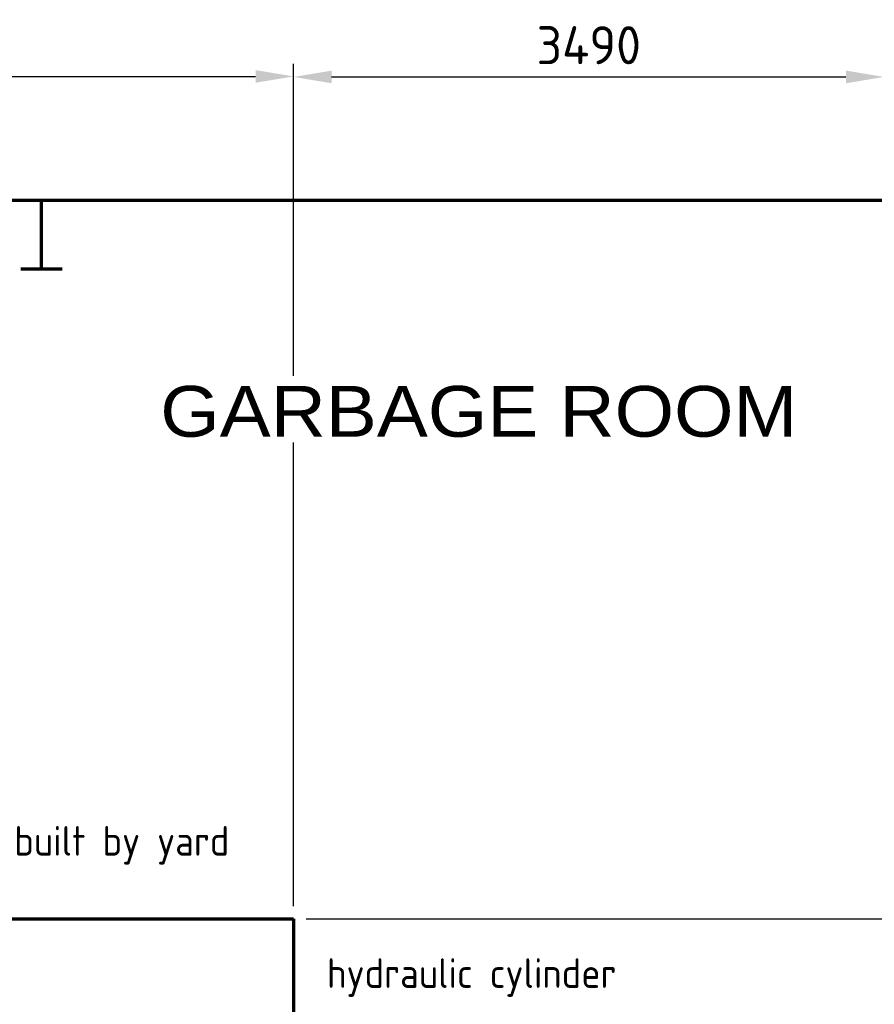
# Model space of a CAD drawing. Header units: millimetres. Extents: x 0 to 62175, y 0 to 44550.
# Tile 17 of 38: x 18496 to 23547, y 15105 to 20922. Entities that reach past the tile are written whole.
import ezdxf
from ezdxf.enums import TextEntityAlignment as Align

# ---------------------------------------------------------------- set-up
doc = ezdxf.new("R2010")
doc.units = ezdxf.units.MM
doc.linetypes.add('SL2', pattern=[1.125, 0.75, -0.125, 0.125, -0.125])
doc.linetypes.add('SL5', pattern=[0])
for name, color, linetype in [('106', 7, 'Continuous'), ('81', 7, 'Continuous'), ('Bemaßung', 3, 'Continuous'), ('Text', 3, 'Continuous')]:
    doc.layers.add(name, color=color, linetype=linetype)
doc.layers.add('Schott', color=1, linetype='Continuous', lineweight=70)
doc.styles.add('DIN', font='Din.shx')
doc.styles.get("Standard").update_dxf_attribs({"font": 'ISOCP.SHX'})
doc.styles.add('Z1S', font='medtext', dxfattribs={"width": 0.75, "height": 1.8})
doc.dimstyles.new('M1_75', dxfattribs={"dimscale": 75, "dimtxt": 3, "dimasz": 3, "dimexe": 1, "dimexo": 1, "dimgap": 1, "dimtad": 1, "dimdec": 0, "dimzin": 0, "dimdsep": 46, "dimtxsty": 'DIN', "dimcen": 3, "dimclrd": 256, "dimclre": 256, "dimclrt": 2, "dimadec": 0, "dimazin": 0, "dimtfac": 1, "dimtdec": 0, "dimtmove": 0, "dimatfit": 3, "dimfxl": 0, "dimtvp": 1.4, "dimtolj": 1, "dimtzin": 0, "dimlwd": -1, "dimlwe": -1, "dimarcsym": 0})

# ---------------------------------------------------------------- blocks, each defined once
blk = doc.blocks.new('*D224')
at = {"layer": 'Bemaßung'}
for p, q in [((20189.5, 15609.2), (30654.7, 15609.2)), ((30579.7, 15384.2), (30579.7, 12334.2)), ((26707, 12109.2), (30654.7, 12109.2))]:
    blk.add_line(p, q, dxfattribs=at)
for points in [[(30542.2, 15384.2), (30617.2, 15384.2), (30579.7, 15609.2)], [(30542.2, 12334.2), (30617.2, 12334.2), (30579.7, 12109.2)]]:
    blk.add_solid(points, dxfattribs=at)
at = {"layer": 'Defpoints', "color": 0}
for p in [(20114.5, 15609.2), (26632, 12109.2), (30579.7, 12109.2)]:
    blk.add_point(p, dxfattribs=at)
at = {"layer": 'Bemaßung', "color": 2, "insert": (30392.2, 13859.2), "char_height": 225, "attachment_point": 5, "rotation": 90, "style": 'DIN'}
blk.add_mtext('\\A1;3500', dxfattribs=at)
blk = doc.blocks.new('*D225')
at = {"layer": 'Bemaßung'}
for p, q in [((26707, 19859.2), (30654.7, 19859.2)), ((30579.7, 19634.2), (30579.7, 15834.2)), ((20189.5, 15609.2), (30654.7, 15609.2))]:
    blk.add_line(p, q, dxfattribs=at)
for points in [[(30542.2, 19634.2), (30617.2, 19634.2), (30579.7, 19859.2)], [(30542.2, 15834.2), (30617.2, 15834.2), (30579.7, 15609.2)]]:
    blk.add_solid(points, dxfattribs=at)
at = {"layer": 'Defpoints', "color": 0}
for p in [(26632, 19859.2), (20114.5, 15609.2), (30579.7, 15609.2)]:
    blk.add_point(p, dxfattribs=at)
at = {"layer": 'Bemaßung', "color": 2, "insert": (30392.2, 17734.2), "char_height": 225, "attachment_point": 5, "rotation": 90, "style": 'DIN'}
blk.add_mtext('\\A1;4250', dxfattribs=at)
blk = doc.blocks.new('*D243')
at = {"layer": 'Bemaßung'}
for p, q in [((20114.5, 18818.7), (20114.6, 20659)), ((23604.5, 15684.2), (23604.6, 20659)), ((20339.6, 20584), (23379.6, 20584)), ((20114.5, 15684.2), (20114.5, 18423.2))]:
    blk.add_line(p, q, dxfattribs=at)
for points in [[(20339.6, 20621.5), (20339.6, 20546.5), (20114.6, 20584)], [(23379.6, 20621.5), (23379.6, 20546.5), (23604.6, 20584)]]:
    blk.add_solid(points, dxfattribs=at)
at = {"layer": 'Defpoints', "color": 0}
for p in [(23604.6, 20584), (20114.5, 15609.2), (23604.5, 15609.2)]:
    blk.add_point(p, dxfattribs=at)
at = {"layer": 'Bemaßung', "color": 2, "insert": (21859.6, 20771.5), "char_height": 225, "attachment_point": 5, "rotation": 359.99966, "style": 'DIN'}
blk.add_mtext('\\A1;3490', dxfattribs=at)
blk = doc.blocks.new('*D244')
at = {"layer": 'Bemaßung'}
for p, q in [((8514.6, 15684.2), (8514.6, 20662.1)), ((20114.5, 18831), (20114.6, 20662.1)), ((8739.6, 20587.1), (19889.6, 20587.1)), ((20114.5, 15684.2), (20114.5, 18404.6))]:
    blk.add_line(p, q, dxfattribs=at)
for points in [[(8739.6, 20624.6), (8739.6, 20549.6), (8514.6, 20587.1)], [(19889.6, 20624.6), (19889.6, 20549.6), (20114.6, 20587.1)]]:
    blk.add_solid(points, dxfattribs=at)
at = {"layer": 'Defpoints', "color": 0}
for p in [(20114.6, 20587.1), (8514.6, 15609.2), (20114.5, 15609.2)]:
    blk.add_point(p, dxfattribs=at)
at = {"layer": 'Bemaßung', "color": 2, "insert": (14308.7, 20774.6), "char_height": 225, "attachment_point": 5, "rotation": 359.99966, "style": 'DIN'}
blk.add_mtext('\\A1;11600', dxfattribs=at)

msp = doc.modelspace()

# ---------------------------------------------------------------- linework, layer by layer
at = {"layer": '81', "color": 3, "linetype": 'SL5'}
msp.add_lwpolyline([(2121.428, 19859.171), (26632.049, 19859.171)], dxfattribs=at)
at = {"layer": '81', "color": 2, "linetype": 'SL2'}
msp.add_lwpolyline([(2121.428, 19855.434), (13057.408, 19850.965), (26632.049, 19853.433)], dxfattribs=at)
at = {"layer": 'Schott'}
for p, q in [((26632.049, 19853.171), (8514.578, 19853.171)), ((18624.577, 19448.171), (18624.577, 19859.171)), ((18746.344, 19448.171), (18502.809, 19448.171)), ((11984.578, 15609.171), (20114.523, 15609.171)), ((20114.523, 15609.171), (20114.523, 12109.171))]:
    msp.add_line(p, q, dxfattribs=at)

# ---------------------------------------------------------------- texts
at = {"layer": '106', "color": 7, "style": 'Z1S', "width": 1.066952}
msp.add_text('GARBAGE ROOM', height=300, dxfattribs=at).set_placement((19326.671, 18458.214), (23091.489, 18458.214), align=Align.FIT)
at = {"layer": 'Text', "lineweight": 30}
for s, p in [('cover built by yard', (17841.953, 15982.937)), ('hydraulic cylinder', (20311.632, 15201.417))]:
    msp.add_text(s, height=175, dxfattribs=at).set_placement(p)

# ---------------------------------------------------------------- dimensions: what is measured, and where the dimension line sits
at = {"layer": 'Bemaßung'}
dim = msp.add_linear_dim(base=(20114.552, 20587.073), p1=(8514.578, 15609.171), p2=(20114.523, 15609.171), angle=179.9996614, dimstyle='M1_75', dxfattribs=at)
dim.commit()
dim.dimension.update_dxf_attribs({"geometry": '*D244', "text_midpoint": (14308.685, 20587.107), "dimtype": 160})
for base, p1, p2, angle, picture, middle in [((23604.577, 20584.021), (20114.523, 15609.171), (23604.547, 15609.171), 179.9996614, '*D243', (21859.566, 20771.532)), ((30579.683, 15609.171), (26632.049, 19859.171), (20114.523, 15609.171), 90, '*D225', (30392.183, 17734.171)), ((30579.683, 12109.171), (20114.523, 15609.171), (26632.049, 12109.171), 90, '*D224', (30392.183, 13859.171))]:
    dim = msp.add_linear_dim(base=base, p1=p1, p2=p2, angle=angle, dimstyle='M1_75', dxfattribs=at)
    dim.commit()
    dim.dimension.update_dxf_attribs({"geometry": picture, "text_midpoint": middle})

doc.saveas('drawing.dxf')
